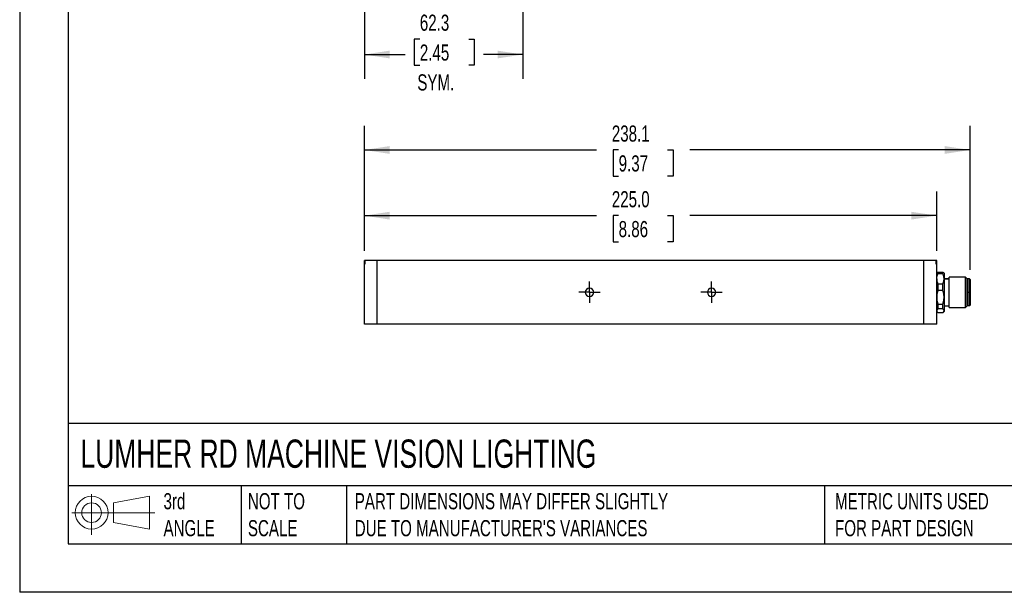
# Model space of a CAD drawing. Header units: millimetres. Extents: x 0 to 838, y 0 to 648.
# Tile 1 of 20: x 0 to 387, y 0 to 225. Entities that reach past the tile are written whole.
import ezdxf

# ---------------------------------------------------------------- set-up
doc = ezdxf.new("R2010")
doc.units = ezdxf.units.MM
doc.header["$LTSCALE"] = 3
doc.linetypes.add('CENTERX2', pattern=[20.32, 12.7, -2.54, 2.54, -2.54])
doc.layers.add('CENTER', color=40, linetype='CENTERX2')
doc.layers.add('DIMENSIONS', color=140, linetype='Continuous', lineweight=25)
doc.layers.add('TEXT', color=140, linetype='Continuous', lineweight=25)
doc.styles.add('SLDTEXTSTYLE0', font='TXT', dxfattribs={"width": 0.7})
doc.dimstyles.new('SLDDIMSTYLE0', dxfattribs={"dimtxt": 6.474023, "dimasz": 9.906, "dimexe": 0, "dimexo": 0.0625, "dimgap": 1.618506, "dimtad": 0, "dimtih": 1, "dimtoh": 1, "dimdec": 1, "dimrnd": 1e-09, "dimzin": 12, "dimdsep": 46, "dimtxsty": 'SLDTEXTSTYLE0', "dimsah": 1, "dimcen": 0.09, "dimadec": 0, "dimazin": 3, "dimtfac": 1, "dimtdec": 1, "dimtofl": 0, "dimtmove": 0, "dimatfit": 3, "dimfxl": 0, "dimfrac": 2, "dimtolj": 1, "dimtzin": 12, "dimarcsym": 0})
doc.dimstyles.new('SLDDIMSTYLE1', dxfattribs={"dimtxt": 6.474023, "dimasz": 9.906, "dimexe": 0, "dimexo": 0.0625, "dimgap": 1.618506, "dimtad": 0, "dimtih": 1, "dimtoh": 1, "dimdec": 1, "dimrnd": 1e-09, "dimzin": 4, "dimdsep": 46, "dimtxsty": 'SLDTEXTSTYLE0', "dimsah": 1, "dimcen": 0.09, "dimadec": 0, "dimazin": 1, "dimtfac": 1, "dimtdec": 1, "dimtofl": 0, "dimtmove": 0, "dimatfit": 3, "dimfxl": 0, "dimfrac": 2, "dimtolj": 1, "dimtzin": 12, "dimarcsym": 0})

# ---------------------------------------------------------------- blocks, each defined once
blk = doc.blocks.new('Block11')
at = {"color": 7, "linetype": 'Continuous', "lineweight": 18}
for p, q in [((7.77, 15.93), (7.77, 0)), ((16.44, 12.5), (30.53, 15.1)), ((16.44, 4.79), (16.44, 12.5)), ((30.53, 15.1), (30.53, 2.19)), ((0, 8.65), (32.62, 8.65)), ((16.44, 4.79), (30.53, 2.19))]:
    blk.add_line(p, q, dxfattribs=at)
for radius in [6.45, 3.86]:
    blk.add_circle((7.77, 8.65), radius, dxfattribs=at)
blk = doc.blocks.new('Block12')
at = {"color": 7, "linetype": 'Continuous'}
blk.add_blockref('Block11', (0, 0), dxfattribs=at)
blk = doc.blocks.new('_D_7')
at = {"layer": 'DIMENSIONS'}
for p, q in [((135.52, 239.3), (135.52, 201.91)), ((197.77, 229.36), (197.77, 201.91)), ((157.32, 217.49), (155.15, 217.49)), ((155.15, 217.49), (155.15, 207.2)), ((176.56, 217.49), (178.73, 217.49)), ((178.73, 217.49), (178.73, 207.2)), ((135.52, 211.43), (151.52, 211.43)), ((197.77, 211.43), (182.36, 211.43)), ((155.15, 207.2), (157.32, 207.2)), ((178.73, 207.2), (176.56, 207.2))]:
    blk.add_line(p, q, dxfattribs=at)
for points in [[(135.52, 211.43), (145.42, 209.91), (145.42, 212.96)], [(197.77, 211.43), (187.86, 212.96), (187.86, 209.91)]]:
    blk.add_solid(points, dxfattribs=at)
at = {"layer": 'DIMENSIONS', "char_height": 6.35, "attachment_point": 1, "style": 'SLDTEXTSTYLE0'}
for s, insert in [('62.3', (157.32, 227.13)), ('2.45', (157.32, 215.39)), ('SYM.', (156.33, 203.65))]:
    blk.add_mtext(s, dxfattribs=dict(at, insert=insert))
blk = doc.blocks.new('_D_18')
at = {"layer": 'DIMENSIONS'}
for p, q in [((135.52, 134.26), (135.52, 157.61)), ((360.52, 134.26), (360.52, 157.61)), ((135.52, 148.09), (226.72, 148.09)), ((235.49, 148.09), (233.32, 148.09)), ((233.32, 148.09), (233.32, 137.8)), ((254.73, 148.09), (256.91, 148.09)), ((256.91, 148.09), (256.91, 137.8)), ((360.52, 148.09), (263.5, 148.09)), ((233.32, 137.8), (235.49, 137.8)), ((256.91, 137.8), (254.73, 137.8))]:
    blk.add_line(p, q, dxfattribs=at)
for points in [[(135.52, 148.09), (145.42, 146.56), (145.42, 149.61)], [(360.52, 148.09), (350.61, 149.61), (350.61, 146.56)]]:
    blk.add_solid(points, dxfattribs=at)
at = {"layer": 'DIMENSIONS', "char_height": 6.35, "attachment_point": 1, "style": 'SLDTEXTSTYLE0'}
for s, insert in [('225.0', (232.8, 157.72)), ('8.86', (235.49, 145.98))]:
    blk.add_mtext(s, dxfattribs=dict(at, insert=insert))
blk = doc.blocks.new('_D_19')
at = {"layer": 'DIMENSIONS'}
for p, q in [((135.52, 134.26), (135.52, 183.43)), ((373.62, 126.81), (373.62, 183.43)), ((135.52, 173.91), (226.72, 173.91)), ((235.49, 173.91), (233.32, 173.91)), ((233.32, 173.91), (233.32, 163.62)), ((254.73, 173.91), (256.91, 173.91)), ((256.91, 173.91), (256.91, 163.62)), ((373.62, 173.91), (263.5, 173.91)), ((233.32, 163.62), (235.49, 163.62)), ((256.91, 163.62), (254.73, 163.62))]:
    blk.add_line(p, q, dxfattribs=at)
for points in [[(135.52, 173.91), (145.42, 172.38), (145.42, 175.43)], [(373.62, 173.91), (363.71, 175.43), (363.71, 172.38)]]:
    blk.add_solid(points, dxfattribs=at)
at = {"layer": 'DIMENSIONS', "char_height": 6.35, "attachment_point": 1, "style": 'SLDTEXTSTYLE0'}
for s, insert in [('238.1', (232.8, 183.54)), ('9.37', (235.49, 171.8))]:
    blk.add_mtext(s, dxfattribs=dict(at, insert=insert))
blk = doc.blocks.new('SW_CENTERMARKSYMBOL_17')
at = {"layer": 'CENTER', "color": 0}
for p, q in [((0, 2.54), (0, 4.19)), ((-2.54, 0), (-4.19, 0)), ((0, 0), (-2.54, 0)), ((0, 0), (0, 2.54)), ((0, 0), (0, -2.54)), ((0, 0), (2.54, 0)), ((2.54, 0), (4.19, 0)), ((0, -2.54), (0, -4.19))]:
    blk.add_line(p, q, dxfattribs=at)
blk = doc.blocks.new('SW_CENTERMARKSYMBOL_18')
at = {"layer": 'CENTER', "color": 0}
for p, q in [((0, 2.54), (0, 4.19)), ((-2.54, 0), (-4.19, 0)), ((0, 0), (-2.54, 0)), ((0, 0), (0, 2.54)), ((0, 0), (0, -2.54)), ((0, 0), (2.54, 0)), ((2.54, 0), (4.19, 0)), ((0, -2.54), (0, -4.19))]:
    blk.add_line(p, q, dxfattribs=at)

msp = doc.modelspace()

# ---------------------------------------------------------------- linework, layer by layer
at = {"color": 7, "linetype": 'Continuous'}
for p in [(0.01, 647.71), (838.21, 0.01)]:
    msp.add_line(p, (0.01, 0.01), dxfattribs=at)
for p, q in [((135.52, 128.95), (135.52, 130.45)), ((135.75, 130.45), (135.52, 130.45)), ((135.52, 105.45), (135.52, 128.95)), ((135.75, 128.95), (135.52, 128.95)), ((135.75, 130.45), (135.75, 128.95)), ((140.52, 130.45), (135.75, 130.45)), ((140.52, 105.45), (140.52, 130.45)), ((355.52, 130.45), (140.52, 130.45)), ((355.52, 105.45), (355.52, 130.45)), ((360.29, 130.45), (355.52, 130.45)), ((360.29, 128.95), (360.29, 130.45)), ((360.52, 130.45), (360.29, 130.45)), ((360.29, 128.95), (360.52, 128.95)), ((360.52, 128.95), (360.52, 130.45)), ((360.52, 105.45), (360.52, 128.95)), ((360.8, 125.73), (360.52, 125.45)), ((361.02, 125.92), (360.81, 125.72)), ((361.02, 125.92), (361.02, 125.22)), ((361.02, 125.92), (362.92, 125.92)), ((362.92, 125.22), (361.02, 125.22)), ((362.92, 125.22), (362.92, 125.92)), ((363.12, 125.72), (362.92, 125.92)), ((363.42, 125.45), (363.14, 125.73)), ((363.42, 125.45), (363.42, 123.25)), ((371.91, 123.91), (365.42, 123.91)), ((365.42, 112), (365.42, 123.91)), ((372.42, 123.4), (371.91, 123.91)), ((371.91, 117.95), (371.91, 123.91)), ((361.02, 121.29), (361.02, 118.7)), ((361.02, 121.29), (362.92, 121.29)), ((362.92, 118.7), (362.92, 121.29)), ((365.42, 123.25), (363.42, 123.25)), ((363.42, 123.25), (363.42, 116.01)), ((365.42, 123.07), (363.42, 123.07)), ((372.42, 123.4), (372.42, 117.95)), ((373.42, 123.2), (372.62, 123.2)), ((372.62, 123.2), (372.62, 117.95)), ((373.42, 117.95), (373.42, 123.2)), ((373.62, 123), (373.62, 117.95)), ((362.92, 118.7), (361.02, 118.7)), ((371.91, 112), (371.91, 117.95)), ((372.42, 117.95), (372.42, 112.5)), ((372.62, 117.95), (372.42, 117.95)), ((372.62, 117.95), (373.42, 117.95)), ((372.62, 117.95), (372.62, 112.7)), ((373.42, 117.95), (373.62, 117.95)), ((373.42, 112.7), (373.42, 117.95)), ((373.62, 117.95), (373.62, 112.9)), ((361.02, 113.32), (362.92, 113.32)), ((361.02, 113.32), (361.02, 111.43)), ((362.92, 111.43), (362.92, 113.32)), ((363.42, 116.01), (363.42, 110.71)), ((363.42, 112.65), (365.42, 112.65)), ((371.91, 112), (372.42, 112.5)), ((372.62, 112.7), (373.42, 112.7)), ((360.52, 110.45), (360.8, 110.17)), ((362.92, 111.43), (361.02, 111.43)), ((361.02, 109.99), (362.92, 109.99)), ((363.14, 110.17), (363.42, 110.45)), ((363.42, 110.71), (363.42, 110.45)), ((365.42, 112), (371.91, 112)), ((140.52, 105.45), (135.52, 105.45)), ((355.52, 105.45), (140.52, 105.45)), ((360.52, 105.45), (355.52, 105.45))]:
    msp.add_line(p, q)
for centre, radius, start, end in [((372.62, 123), 0.2, 90, 180), ((373.42, 123), 0.2, 0, 90), ((224.02, 117.95), 1.65, 0, 180), ((224.02, 117.95), 1.65, 180, 0), ((272.02, 117.95), 1.65, 0, 180), ((272.02, 117.95), 1.65, 180, 0), ((372.62, 112.9), 0.2, 180, 270), ((373.42, 112.9), 0.2, 270, 0)]:
    msp.add_arc(centre, radius, start, end)
for points, knots in [([(360.52, 123.25), (360.52, 123.32), (360.52, 123.44), (360.53, 123.63), (360.56, 123.82), (360.59, 124), (360.64, 124.24), (360.73, 124.54), (360.86, 124.88), (360.96, 125.11), (361.02, 125.22)], [0, 0, 0, 0, 0.093446, 0.186769, 0.280311, 0.374413, 0.469406, 0.642745, 0.819087, 1, 1, 1, 1]), ([(363.42, 123.25), (363.42, 123.32), (363.41, 123.45), (363.4, 123.64), (363.38, 123.83), (363.34, 124.02), (363.29, 124.26), (363.2, 124.55), (363.08, 124.89), (362.97, 125.11), (362.92, 125.22)], [0, 0, 0, 0, 0.0951908, 0.1908652, 0.2871465, 0.3841553, 0.4820098, 0.6495139, 0.8220175, 1, 1, 1, 1]), ([(360.52, 123.25), (360.52, 123.19), (360.52, 123.06), (360.54, 122.87), (360.56, 122.68), (360.59, 122.48), (360.65, 122.24), (360.73, 121.96), (360.86, 121.62), (360.96, 121.4), (361.02, 121.29)], [0, 0, 0, 0, 0.095191, 0.190865, 0.287146, 0.384155, 0.48201, 0.649514, 0.822018, 1, 1, 1, 1]), ([(362.92, 121.29), (362.95, 121.35), (363.01, 121.49), (363.1, 121.69), (363.18, 121.89), (363.24, 122.09), (363.31, 122.33), (363.37, 122.61), (363.41, 122.93), (363.42, 123.15), (363.42, 123.25)], [0, 0, 0, 0, 0.107356, 0.212739, 0.316247, 0.417982, 0.518055, 0.680497, 0.840958, 1, 1, 1, 1]), ([(361.02, 118.7), (360.99, 118.61), (360.92, 118.42), (360.83, 118.14), (360.76, 117.87), (360.69, 117.6), (360.63, 117.27), (360.57, 116.89), (360.53, 116.45), (360.52, 116.15), (360.52, 116.01)], [0, 0, 0, 0, 0.107356, 0.212739, 0.316247, 0.417982, 0.518055, 0.680497, 0.840958, 1, 1, 1, 1]), ([(363.42, 116.01), (363.42, 116.1), (363.41, 116.27), (363.4, 116.53), (363.38, 116.8), (363.34, 117.06), (363.29, 117.39), (363.2, 117.78), (363.08, 118.24), (362.97, 118.54), (362.92, 118.7)], [0, 0, 0, 0, 0.095191, 0.190865, 0.287146, 0.384155, 0.48201, 0.649514, 0.822017, 1, 1, 1, 1]), ([(360.52, 116.01), (360.52, 115.92), (360.52, 115.75), (360.54, 115.49), (360.56, 115.22), (360.59, 114.96), (360.65, 114.63), (360.73, 114.24), (360.86, 113.78), (360.96, 113.47), (361.02, 113.32)], [0, 0, 0, 0, 0.0951908, 0.1908652, 0.2871465, 0.3841553, 0.4820098, 0.6495139, 0.8220175, 1, 1, 1, 1]), ([(362.92, 113.32), (362.95, 113.41), (363.01, 113.6), (363.1, 113.88), (363.18, 114.15), (363.24, 114.42), (363.31, 114.75), (363.37, 115.13), (363.41, 115.57), (363.42, 115.86), (363.42, 116.01)], [0, 0, 0, 0, 0.1073561, 0.212739, 0.3162467, 0.4179823, 0.5180547, 0.6804969, 0.8409585, 1, 1, 1, 1]), ([(361.02, 111.43), (360.99, 111.4), (360.92, 111.35), (360.83, 111.28), (360.76, 111.2), (360.69, 111.13), (360.63, 111.04), (360.57, 110.94), (360.53, 110.82), (360.52, 110.75), (360.52, 110.71)], [0, 0, 0, 0, 0.107356, 0.212739, 0.316247, 0.417982, 0.518055, 0.680497, 0.840958, 1, 1, 1, 1]), ([(360.52, 110.71), (360.52, 110.68), (360.52, 110.64), (360.54, 110.57), (360.56, 110.5), (360.59, 110.42), (360.65, 110.34), (360.73, 110.23), (360.86, 110.11), (360.96, 110.03), (361.02, 109.99)], [0, 0, 0, 0, 0.0951908, 0.1908652, 0.2871465, 0.3841553, 0.4820098, 0.6495139, 0.8220175, 1, 1, 1, 1]), ([(363.42, 110.71), (363.42, 110.73), (363.41, 110.78), (363.4, 110.85), (363.38, 110.92), (363.34, 110.99), (363.29, 111.08), (363.2, 111.18), (363.08, 111.3), (362.97, 111.39), (362.92, 111.43)], [0, 0, 0, 0, 0.095191, 0.190865, 0.287146, 0.384155, 0.48201, 0.649514, 0.822017, 1, 1, 1, 1]), ([(362.92, 109.99), (362.95, 110.01), (363.01, 110.06), (363.1, 110.13), (363.18, 110.21), (363.24, 110.28), (363.31, 110.37), (363.37, 110.47), (363.41, 110.59), (363.42, 110.67), (363.42, 110.71)], [0, 0, 0, 0, 0.1073561, 0.212739, 0.3162467, 0.4179823, 0.5180547, 0.6804969, 0.8409585, 1, 1, 1, 1])]:
    msp.add_open_spline(points, degree=3, knots=knots)
at = {"layer": 'TEXT'}
for p, q in [((19.05, 628.65), (19.05, 19.05)), ((819.15, 66.38), (19.05, 66.38)), ((819.15, 41.91), (19.05, 41.91)), ((87.13, 41.91), (87.13, 19.05)), ((128.51, 41.91), (128.51, 19.05)), ((316.45, 41.91), (316.45, 19.05)), ((19.05, 19.05), (819.15, 19.05))]:
    msp.add_line(p, q, dxfattribs=at)

# ---------------------------------------------------------------- block references
at = {"layer": 'CENTER'}
for name, p in [('SW_CENTERMARKSYMBOL_17', (224.02, 117.95)), ('SW_CENTERMARKSYMBOL_18', (272.02, 117.95))]:
    msp.add_blockref(name, p, dxfattribs=at)
at = {"layer": 'TEXT'}
msp.add_blockref('Block12', (20.51, 22.66), dxfattribs=at)

# ---------------------------------------------------------------- texts
at = {"layer": 'TEXT', "attachment_point": 1, "style": 'SLDTEXTSTYLE0'}
for s, insert, char_height in [('LUMHER RD MACHINE VISION LIGHTING', (23.9, 60.07), 11.1125), ('3rd^JANGLE', (56.55, 38.99), 6.35), ('NOT TO^JSCALE', (89.72, 38.99), 6.35), ("PART DIMENSIONS MAY DIFFER SLIGHTLY ^JDUE TO MANUFACTURER'S VARIANCES", (131.74, 38.99), 6.35), ('METRIC UNITS USED ^JFOR PART DESIGN', (320.56, 38.99), 6.35)]:
    msp.add_mtext(s, dxfattribs=dict(at, insert=insert, char_height=char_height))

# ---------------------------------------------------------------- dimensions: what is measured, and where the dimension line sits
at = {"layer": 'DIMENSIONS'}
dim = msp.add_linear_dim(base=(197.76769542, 211.43466864), p1=(135.51769542, 243.10558176), p2=(197.76769542, 233.16558176), text='<>\\PSYM.', dimstyle='SLDDIMSTYLE0', dxfattribs=at)
dim.commit()
dim.dimension.update_dxf_attribs({"geometry": '_D_7', "text_midpoint": (166.93951737, 211.43466864), "dimtype": 160})
for base, p1, p2, dimstyle, picture, middle in [((135.52, 173.91), (373.62, 123), (135.52, 130.45), 'SLDDIMSTYLE0', '_D_19', (245.11, 173.91)), ((360.52, 148.09), (135.52, 130.45), (360.52, 130.45), 'SLDDIMSTYLE1', '_D_18', (245.11, 148.09))]:
    dim = msp.add_linear_dim(base=base, p1=p1, p2=p2, dimstyle=dimstyle, dxfattribs=at)
    dim.commit()
    dim.dimension.update_dxf_attribs({"geometry": picture, "text_midpoint": middle, "dimtype": 160})

doc.saveas('drawing.dxf')
